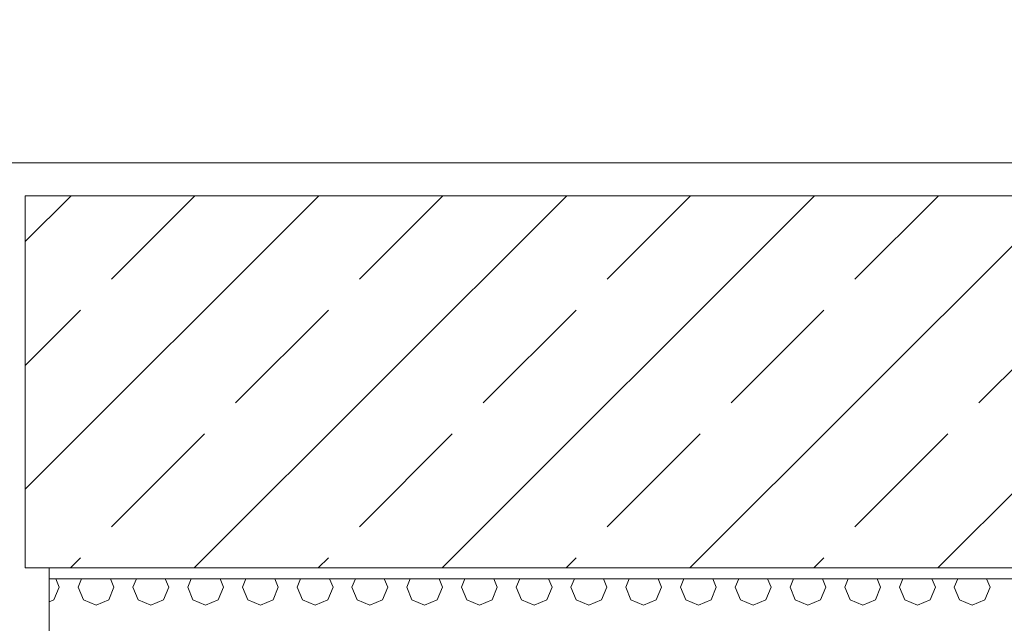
# Model space of a CAD drawing. Header units: millimetres. Extents: x 52659 to 1698020, y -10054 to 104697.
# Tile 178 of 256: x 197516 to 198415, y 10957 to 11509. Entities that reach past the tile are written whole.
import ezdxf

# ---------------------------------------------------------------- set-up
doc = ezdxf.new("R2010")
doc.units = ezdxf.units.MM
doc.header["$MEASUREMENT"] = 0
for name, color, linetype in [('02-04 BRISES SOLEIL FONCEES', 7, 'Continuous'), ('02-04 CASSETTES FONCEES', 7, 'Continuous'), ('02-04 Mur.Construction', 7, 'Continuous'), ('05-02 Cotation 200ème 100ème.Cotations', 7, 'Continuous')]:
    doc.layers.add(name, color=color, linetype=linetype)
doc.styles.add('STYLE_GENERE_3', font='ARIALN.TTF')
doc.dimstyles.new('STYLE_GENERE__1', dxfattribs={"dimtxt": 200, "dimasz": 95, "dimexe": 0.18, "dimexo": 100, "dimgap": 0, "dimtad": 0, "dimlfac": 0.001, "dimzin": 0, "dimdsep": 46, "dimtxsty": 'STYLE_GENERE_3', "dimblk": 'ARROWHEAD_6', "dimblk1": 'ARROWHEAD_6', "dimblk2": 'ARROWHEAD_6', "dimcen": 0.09, "dimclrd": 7, "dimclre": 7, "dimclrt": 7, "dimazin": 0, "dimtfac": 1, "dimtdec": 4, "dimtmove": 2, "dimatfit": 3, "dimfxl": 1, "dimtolj": 1, "dimtzin": 0, "dimarcsym": 0})
doc.dimstyles.new('STYLE_GENERE__2', dxfattribs={"dimtxt": 200, "dimasz": 95, "dimexe": 0.18, "dimexo": 100, "dimgap": 0, "dimtad": 0, "dimlfac": 0.001, "dimzin": 0, "dimdsep": 46, "dimtxsty": 'STYLE_GENERE_3', "dimblk": 'ARROWHEAD_6', "dimblk1": 'ARROWHEAD_6', "dimblk2": 'ARROWHEAD_6', "dimcen": 0.09, "dimclrd": 7, "dimclre": 7, "dimclrt": 7, "dimazin": 0, "dimtfac": 1, "dimtdec": 4, "dimtmove": 0, "dimatfit": 3, "dimfxl": 1, "dimtolj": 1, "dimtzin": 0, "dimarcsym": 0})

# ---------------------------------------------------------------- blocks, each defined once
blk = doc.blocks.new('Élément de coupe_187_1', base_point=(131932.67, 5158.07))
at = {"layer": '02-04 Mur.Construction', "color": 7, "linetype": 'Continuous', "lineweight": 9}
blk.add_line((197542.67, 9725.96), (197542.67, 11008.07), dxfattribs=at)
blk = doc.blocks.new('Élément de coupe_235_1', base_point=(131932.67, 5158.07))
at = {"layer": '02-04 Mur.Construction', "color": 7, "linetype": 'Continuous', "lineweight": 9}
blk.add_line((220579, 11378.07), (162692.67, 11378.07), dxfattribs=at)
blk = doc.blocks.new('*X354', base_point=(131932.67, 5158.07))
at = {"layer": '02-04 BRISES SOLEIL FONCEES', "color": 7, "linetype": 'Continuous', "lineweight": 5}
for p, q in [((197551.77, 10990.46), (197548.62, 10998.07)), ((197572.22, 10998.07), (197569.07, 10990.46)), ((197601.77, 10990.46), (197598.62, 10998.07)), ((197622.22, 10998.07), (197619.07, 10990.46)), ((197651.77, 10990.46), (197648.62, 10998.07)), ((197672.22, 10998.07), (197669.07, 10990.46)), ((197701.77, 10990.46), (197698.62, 10998.07)), ((197722.22, 10998.07), (197719.07, 10990.46)), ((197751.77, 10990.46), (197748.62, 10998.07)), ((197772.22, 10998.07), (197769.07, 10990.46)), ((197801.77, 10990.46), (197798.62, 10998.07)), ((197822.22, 10998.07), (197819.07, 10990.46)), ((197851.77, 10990.46), (197848.62, 10998.07)), ((197872.22, 10998.07), (197869.07, 10990.46)), ((197901.77, 10990.46), (197898.62, 10998.07)), ((197922.22, 10998.07), (197919.07, 10990.46)), ((197951.77, 10990.46), (197948.62, 10998.07)), ((197972.22, 10998.07), (197969.07, 10990.46)), ((198001.77, 10990.46), (197998.62, 10998.07)), ((198022.22, 10998.07), (198019.07, 10990.46)), ((198051.77, 10990.46), (198048.62, 10998.07)), ((198072.22, 10998.07), (198069.07, 10990.46)), ((198101.77, 10990.46), (198098.62, 10998.07)), ((198122.22, 10998.07), (198119.07, 10990.46)), ((198151.77, 10990.46), (198148.62, 10998.07)), ((198172.22, 10998.07), (198169.07, 10990.46)), ((198201.77, 10990.46), (198198.62, 10998.07)), ((198222.22, 10998.07), (198219.07, 10990.46)), ((198251.77, 10990.46), (198248.62, 10998.07)), ((198272.22, 10998.07), (198269.07, 10990.46)), ((198301.77, 10990.46), (198298.62, 10998.07)), ((198322.22, 10998.07), (198319.07, 10990.46)), ((198351.77, 10990.46), (198348.62, 10998.07)), ((198372.22, 10998.07), (198369.07, 10990.46)), ((198401.77, 10990.46), (198398.62, 10998.07)), ((197546.98, 10978.9), (197551.77, 10990.46)), ((197569.07, 10990.46), (197573.85, 10978.9)), ((197596.98, 10978.9), (197601.77, 10990.46)), ((197619.07, 10990.46), (197623.85, 10978.9)), ((197646.98, 10978.9), (197651.77, 10990.46)), ((197669.07, 10990.46), (197673.85, 10978.9)), ((197696.98, 10978.9), (197701.77, 10990.46)), ((197719.07, 10990.46), (197723.85, 10978.9)), ((197746.98, 10978.9), (197751.77, 10990.46)), ((197769.07, 10990.46), (197773.85, 10978.9)), ((197796.98, 10978.9), (197801.77, 10990.46)), ((197819.07, 10990.46), (197823.85, 10978.9)), ((197846.98, 10978.9), (197851.77, 10990.46)), ((197869.07, 10990.46), (197873.85, 10978.9)), ((197896.98, 10978.9), (197901.77, 10990.46)), ((197919.07, 10990.46), (197923.85, 10978.9)), ((197946.98, 10978.9), (197951.77, 10990.46)), ((197969.07, 10990.46), (197973.85, 10978.9)), ((197996.98, 10978.9), (198001.77, 10990.46)), ((198019.07, 10990.46), (198023.85, 10978.9)), ((198046.98, 10978.9), (198051.77, 10990.46)), ((198069.07, 10990.46), (198073.85, 10978.9)), ((198096.98, 10978.9), (198101.77, 10990.46)), ((198119.07, 10990.46), (198123.85, 10978.9)), ((198146.98, 10978.9), (198151.77, 10990.46)), ((198169.07, 10990.46), (198173.85, 10978.9)), ((198196.98, 10978.9), (198201.77, 10990.46)), ((198219.07, 10990.46), (198223.85, 10978.9)), ((198246.98, 10978.9), (198251.77, 10990.46)), ((198269.07, 10990.46), (198273.85, 10978.9)), ((198296.98, 10978.9), (198301.77, 10990.46)), ((198319.07, 10990.46), (198323.85, 10978.9)), ((198346.98, 10978.9), (198351.77, 10990.46)), ((198369.07, 10990.46), (198373.85, 10978.9)), ((198396.98, 10978.9), (198401.77, 10990.46)), ((197542.67, 10977.11), (197546.98, 10978.9)), ((197573.85, 10978.9), (197585.42, 10974.11)), ((197585.42, 10974.11), (197596.98, 10978.9)), ((197623.85, 10978.9), (197635.42, 10974.11)), ((197635.42, 10974.11), (197646.98, 10978.9)), ((197673.85, 10978.9), (197685.42, 10974.11)), ((197685.42, 10974.11), (197696.98, 10978.9)), ((197723.85, 10978.9), (197735.42, 10974.11)), ((197735.42, 10974.11), (197746.98, 10978.9)), ((197773.85, 10978.9), (197785.42, 10974.11)), ((197785.42, 10974.11), (197796.98, 10978.9)), ((197823.85, 10978.9), (197835.42, 10974.11)), ((197835.42, 10974.11), (197846.98, 10978.9)), ((197873.85, 10978.9), (197885.42, 10974.11)), ((197885.42, 10974.11), (197896.98, 10978.9)), ((197923.85, 10978.9), (197935.42, 10974.11)), ((197935.42, 10974.11), (197946.98, 10978.9)), ((197973.85, 10978.9), (197985.42, 10974.11)), ((197985.42, 10974.11), (197996.98, 10978.9)), ((198023.85, 10978.9), (198035.42, 10974.11)), ((198035.42, 10974.11), (198046.98, 10978.9)), ((198073.85, 10978.9), (198085.42, 10974.11)), ((198085.42, 10974.11), (198096.98, 10978.9)), ((198123.85, 10978.9), (198135.42, 10974.11)), ((198135.42, 10974.11), (198146.98, 10978.9)), ((198173.85, 10978.9), (198185.42, 10974.11)), ((198185.42, 10974.11), (198196.98, 10978.9)), ((198223.85, 10978.9), (198235.42, 10974.11)), ((198235.42, 10974.11), (198246.98, 10978.9)), ((198273.85, 10978.9), (198285.42, 10974.11)), ((198285.42, 10974.11), (198296.98, 10978.9)), ((198323.85, 10978.9), (198335.42, 10974.11)), ((198335.42, 10974.11), (198346.98, 10978.9)), ((198373.85, 10978.9), (198385.42, 10974.11)), ((198385.42, 10974.11), (198396.98, 10978.9))]:
    blk.add_line(p, q, dxfattribs=at)
blk = doc.blocks.new('Élément de coupe_326_1', base_point=(131932.67, 5158.07))
at = {"layer": '02-04 BRISES SOLEIL FONCEES', "color": 7, "linetype": 'Continuous', "lineweight": 9}
blk.add_line((199298.76, 10998.07), (197542.67, 10998.07), dxfattribs=at)
at = {"layer": '02-04 BRISES SOLEIL FONCEES', "lineweight": 0}
blk.add_blockref('*X354', (131932.67, 5158.07), dxfattribs=at)
blk = doc.blocks.new('Élément de coupe_455_1', base_point=(131932.67, 5158.07))
at = {"layer": '02-04 CASSETTES FONCEES', "color": 7, "linetype": 'Continuous', "lineweight": 9}
for p, q in [((197520.68, 11079.9), (197788.86, 11348.07)), ((197520.68, 11306.17), (197562.58, 11348.07)), ((197520.68, 11348.07), (197520.68, 11008.07)), ((199298.76, 11348.07), (197520.68, 11348.07)), ((197599.55, 11271.9), (197675.72, 11348.07)), ((197675.13, 11008.07), (198015.13, 11348.07)), ((197825.82, 11271.9), (197901.99, 11348.07)), ((197901.41, 11008.07), (198241.41, 11348.07)), ((198052.1, 11271.9), (198128.27, 11348.07)), ((198127.68, 11008.07), (198467.68, 11348.07)), ((198278.37, 11271.9), (198354.54, 11348.07)), ((198353.95, 11008.07), (198693.95, 11348.07)), ((197520.68, 11193.04), (197571.26, 11243.62)), ((197712.68, 11158.76), (197797.54, 11243.62)), ((197938.96, 11158.76), (198023.81, 11243.62)), ((198165.23, 11158.76), (198250.09, 11243.62)), ((198391.51, 11158.76), (198476.36, 11243.62)), ((197599.55, 11045.63), (197684.4, 11130.48)), ((197825.82, 11045.63), (197910.67, 11130.48)), ((198052.1, 11045.63), (198136.95, 11130.48)), ((198278.37, 11045.63), (198363.22, 11130.48)), ((197561.99, 11008.07), (197571.26, 11017.34)), ((197788.27, 11008.07), (197797.54, 11017.34)), ((198014.54, 11008.07), (198023.81, 11017.34)), ((198240.82, 11008.07), (198250.09, 11017.34)), ((197520.68, 11008.07), (199298.76, 11008.07))]:
    blk.add_line(p, q, dxfattribs=at)
blk = doc.blocks.new('*D727', base_point=(131932.67, 5158.07))
at = {"layer": '05-02 Cotation 200ème 100ème.Cotations', "color": 7, "linetype": 'Continuous', "lineweight": 25, "transparency": 16777216}
for p, q in [((187874.44, 11412.6), (187974.44, 11312.6)), ((187874.44, 11203.33), (187974.44, 11103.33))]:
    blk.add_line(p, q, dxfattribs=at)
at = {"layer": '05-02 Cotation 200ème 100ème.Cotations', "color": 7, "linetype": 'Continuous', "lineweight": 13, "transparency": 16777216}
for p, q in [((188018.19, 11362.6), (187830.69, 11362.6)), ((187924.44, 11153.33), (187924.44, 11362.6)), ((188018.19, 11153.33), (187830.69, 11153.33))]:
    blk.add_line(p, q, dxfattribs=at)
blk = doc.blocks.new('ARROWHEAD_6')
at = {"color": 0, "linetype": 'Continuous', "lineweight": 0}
for p, q in [((-0.5, -0.5), (0.5, 0.5)), ((0, 0), (-1, 0))]:
    blk.add_line(p, q, dxfattribs=at)
blk = doc.blocks.new('*D728', base_point=(131932.67, 5158.07))
at = {"layer": '05-02 Cotation 200ème 100ème.Cotations', "color": 7, "linetype": 'Continuous', "lineweight": 25, "transparency": 16777216}
for p, q in [((187874.44, 13160.07), (187974.44, 13060.07)), ((187874.44, 11412.6), (187974.44, 11312.6))]:
    blk.add_line(p, q, dxfattribs=at)
at = {"layer": '05-02 Cotation 200ème 100ème.Cotations', "color": 7, "linetype": 'Continuous', "lineweight": 13, "transparency": 16777216}
for p, q in [((188018.19, 13110.07), (187830.69, 13110.07)), ((187924.44, 12485.21), (187924.44, 13110.07)), ((187924.44, 11362.6), (187924.44, 11987.46)), ((188018.19, 11362.6), (187830.69, 11362.6))]:
    blk.add_line(p, q, dxfattribs=at)
at = {"layer": '05-02 Cotation 200ème 100ème.Cotations', "color": 7, "lineweight": 9, "transparency": 16777216, "insert": (188024.44, 12012.33), "char_height": 200, "attachment_point": 7, "rotation": 90, "style": 'STYLE_GENERE_3'}
blk.add_mtext('\\A1;1,75', dxfattribs=at)
blk = doc.blocks.new('*D742', base_point=(131932.67, 5158.07))
at = {"layer": '05-02 Cotation 200ème 100ème.Cotations', "color": 7, "linetype": 'Continuous', "lineweight": 25, "transparency": 16777216}
for p, q in [((165280.71, 11058.07), (165380.71, 10958.07)), ((165280.71, 9772.86), (165380.71, 9672.86))]:
    blk.add_line(p, q, dxfattribs=at)
at = {"layer": '05-02 Cotation 200ème 100ème.Cotations', "color": 7, "linetype": 'Continuous', "lineweight": 13, "transparency": 16777216}
for p, q in [((165424.46, 11008.07), (165236.96, 11008.07)), ((165330.71, 10614.34), (165330.71, 11008.07)), ((165330.71, 9722.86), (165330.71, 10116.59)), ((165424.46, 9722.86), (165236.96, 9722.86))]:
    blk.add_line(p, q, dxfattribs=at)
at = {"layer": '05-02 Cotation 200ème 100ème.Cotations', "color": 7, "lineweight": 9, "transparency": 16777216, "char_height": 200, "attachment_point": 7, "rotation": 90, "style": 'STYLE_GENERE_3'}
for s, insert in [('\\A1;0,35', (165287.85, 10961.33)), ('\\A1;1,29', (165430.71, 10141.47))]:
    blk.add_mtext(s, dxfattribs=dict(at, insert=insert))
blk = doc.blocks.new('*D743', base_point=(131932.67, 5158.07))
at = {"layer": '05-02 Cotation 200ème 100ème.Cotations', "color": 7, "linetype": 'Continuous', "lineweight": 25, "transparency": 16777216}
for p, q in [((165280.71, 11412.6), (165380.71, 11312.6)), ((165280.71, 11058.07), (165380.71, 10958.07))]:
    blk.add_line(p, q, dxfattribs=at)
at = {"layer": '05-02 Cotation 200ème 100ème.Cotations', "color": 7, "linetype": 'Continuous', "lineweight": 13, "transparency": 16777216}
for p, q in [((165424.46, 11362.6), (165236.96, 11362.6)), ((165330.71, 11008.07), (165330.71, 11362.6)), ((165424.46, 11008.07), (165236.96, 11008.07))]:
    blk.add_line(p, q, dxfattribs=at)
blk = doc.blocks.new('*D744', base_point=(131932.67, 5158.07))
at = {"layer": '05-02 Cotation 200ème 100ème.Cotations', "color": 7, "linetype": 'Continuous', "lineweight": 25, "transparency": 16777216}
for p, q in [((165280.71, 14458.07), (165380.71, 14358.07)), ((165280.71, 11412.6), (165380.71, 11312.6))]:
    blk.add_line(p, q, dxfattribs=at)
at = {"layer": '05-02 Cotation 200ème 100ème.Cotations', "color": 7, "linetype": 'Continuous', "lineweight": 13, "transparency": 16777216}
for p, q in [((165424.46, 14408.07), (165236.96, 14408.07)), ((165330.71, 13134.21), (165330.71, 14408.07)), ((165330.71, 11362.6), (165330.71, 12636.46)), ((165424.46, 11362.6), (165236.96, 11362.6))]:
    blk.add_line(p, q, dxfattribs=at)
at = {"layer": '05-02 Cotation 200ème 100ème.Cotations', "color": 7, "lineweight": 9, "transparency": 16777216, "char_height": 200, "attachment_point": 7, "rotation": 90, "style": 'STYLE_GENERE_3'}
for s, insert in [('\\A1;0,40', (165287.85, 14381.77)), ('\\A1;3,05', (165430.71, 12661.33))]:
    blk.add_mtext(s, dxfattribs=dict(at, insert=insert))
blk = doc.blocks.new('*D762', base_point=(131932.67, 5158.07))
at = {"layer": '05-02 Cotation 200ème 100ème.Cotations', "color": 7, "linetype": 'Continuous', "lineweight": 25, "transparency": 16777216}
for p, q in [((135853.9, 11058.07), (135953.9, 10958.07)), ((135853.9, 9772.86), (135953.9, 9672.86))]:
    blk.add_line(p, q, dxfattribs=at)
at = {"layer": '05-02 Cotation 200ème 100ème.Cotations', "color": 7, "linetype": 'Continuous', "lineweight": 13, "transparency": 16777216}
for p, q in [((135997.65, 11008.07), (135810.15, 11008.07)), ((135903.9, 10614.34), (135903.9, 11008.07)), ((135903.9, 9722.86), (135903.9, 10116.59)), ((135997.65, 9722.86), (135810.15, 9722.86))]:
    blk.add_line(p, q, dxfattribs=at)
at = {"layer": '05-02 Cotation 200ème 100ème.Cotations', "color": 7, "lineweight": 9, "transparency": 16777216, "char_height": 200, "attachment_point": 7, "rotation": 90, "style": 'STYLE_GENERE_3'}
for s, insert in [('\\A1;0,35', (135861.04, 10961.33)), ('\\A1;1,29', (136003.9, 10141.47))]:
    blk.add_mtext(s, dxfattribs=dict(at, insert=insert))
blk = doc.blocks.new('*D763', base_point=(131932.67, 5158.07))
at = {"layer": '05-02 Cotation 200ème 100ème.Cotations', "color": 7, "linetype": 'Continuous', "lineweight": 25, "transparency": 16777216}
for p, q in [((135853.9, 11412.6), (135953.9, 11312.6)), ((135853.9, 11058.07), (135953.9, 10958.07))]:
    blk.add_line(p, q, dxfattribs=at)
at = {"layer": '05-02 Cotation 200ème 100ème.Cotations', "color": 7, "linetype": 'Continuous', "lineweight": 13, "transparency": 16777216}
for p, q in [((135997.65, 11362.6), (135810.15, 11362.6)), ((135903.9, 11008.07), (135903.9, 11362.6)), ((135997.65, 11008.07), (135810.15, 11008.07))]:
    blk.add_line(p, q, dxfattribs=at)
blk = doc.blocks.new('*D764', base_point=(131932.67, 5158.07))
at = {"layer": '05-02 Cotation 200ème 100ème.Cotations', "color": 7, "linetype": 'Continuous', "lineweight": 25, "transparency": 16777216}
for p, q in [((135853.9, 14458.07), (135953.9, 14358.07)), ((135853.9, 11412.6), (135953.9, 11312.6))]:
    blk.add_line(p, q, dxfattribs=at)
at = {"layer": '05-02 Cotation 200ème 100ème.Cotations', "color": 7, "linetype": 'Continuous', "lineweight": 13, "transparency": 16777216}
for p, q in [((135997.65, 14408.07), (135810.15, 14408.07)), ((135903.9, 13134.21), (135903.9, 14408.07)), ((135903.9, 11362.6), (135903.9, 12636.46)), ((135997.65, 11362.6), (135810.15, 11362.6))]:
    blk.add_line(p, q, dxfattribs=at)
at = {"layer": '05-02 Cotation 200ème 100ème.Cotations', "color": 7, "lineweight": 9, "transparency": 16777216, "char_height": 200, "attachment_point": 7, "rotation": 90, "style": 'STYLE_GENERE_3'}
for s, insert in [('\\A1;0,40', (135861.04, 14381.77)), ('\\A1;3,05', (136003.9, 12661.33))]:
    blk.add_mtext(s, dxfattribs=dict(at, insert=insert))

msp = doc.modelspace()

# ---------------------------------------------------------------- block references
at = {"layer": '02-04 BRISES SOLEIL FONCEES', "lineweight": 0}
msp.add_blockref('Élément de coupe_326_1', (131932.668, 5158.072), dxfattribs=at)
at = {"layer": '02-04 CASSETTES FONCEES', "lineweight": 0}
msp.add_blockref('Élément de coupe_455_1', (131932.668, 5158.072), dxfattribs=at)
at = {"layer": '02-04 Mur.Construction', "lineweight": 0}
for name in ['Élément de coupe_235_1', 'Élément de coupe_187_1']:
    msp.add_blockref(name, (131932.668, 5158.072), dxfattribs=at)

# ---------------------------------------------------------------- dimensions: what is measured, and where the dimension line sits
at = {"layer": '05-02 Cotation 200ème 100ème.Cotations', "color": 7, "linetype": 'Continuous', "lineweight": 13}
for base, p1, p2, dimstyle, picture, middle in [((135903.901, 14408.072), (220897.887, 11362.595), (220602.668, 14408.072), 'STYLE_GENERE__2', '*D764', (135903.901, 12921.098)), ((165330.708, 14408.072), (220897.887, 11362.595), (220602.668, 14408.072), 'STYLE_GENERE__2', '*D744', (165330.708, 12921.098)), ((187924.443, 13110.072), (220897.887, 11362.595), (187327.961, 13110.072), 'STYLE_GENERE__2', '*D728', (187924.443, 12272.098)), ((135903.901, 11008.072), (221690.249, 9722.862), (220602.668, 11008.072), 'STYLE_GENERE__2', '*D762', (135903.901, 10401.231)), ((165330.708, 11008.072), (221690.249, 9722.862), (220602.668, 11008.072), 'STYLE_GENERE__2', '*D742', (165330.708, 10401.231)), ((135903.901, 11362.595), (220602.668, 11008.072), (220897.887, 11362.595), 'STYLE_GENERE__1', '*D763', (135761.044, 11221.098)), ((165330.708, 11362.595), (220602.668, 11008.072), (220897.887, 11362.595), 'STYLE_GENERE__1', '*D743', (165187.851, 11221.098)), ((187924.443, 11362.595), (187924.443, 11153.327), (220897.887, 11362.595), 'STYLE_GENERE__1', '*D727', (187781.586, 11142.267))]:
    dim = msp.add_linear_dim(base=base, p1=p1, p2=p2, angle=90, dimstyle=dimstyle, dxfattribs=at)
    dim.commit()
    dim.dimension.update_dxf_attribs({"geometry": picture, "text_midpoint": middle, "dimtype": 160, "text_rotation": 90})

doc.saveas('drawing.dxf')
